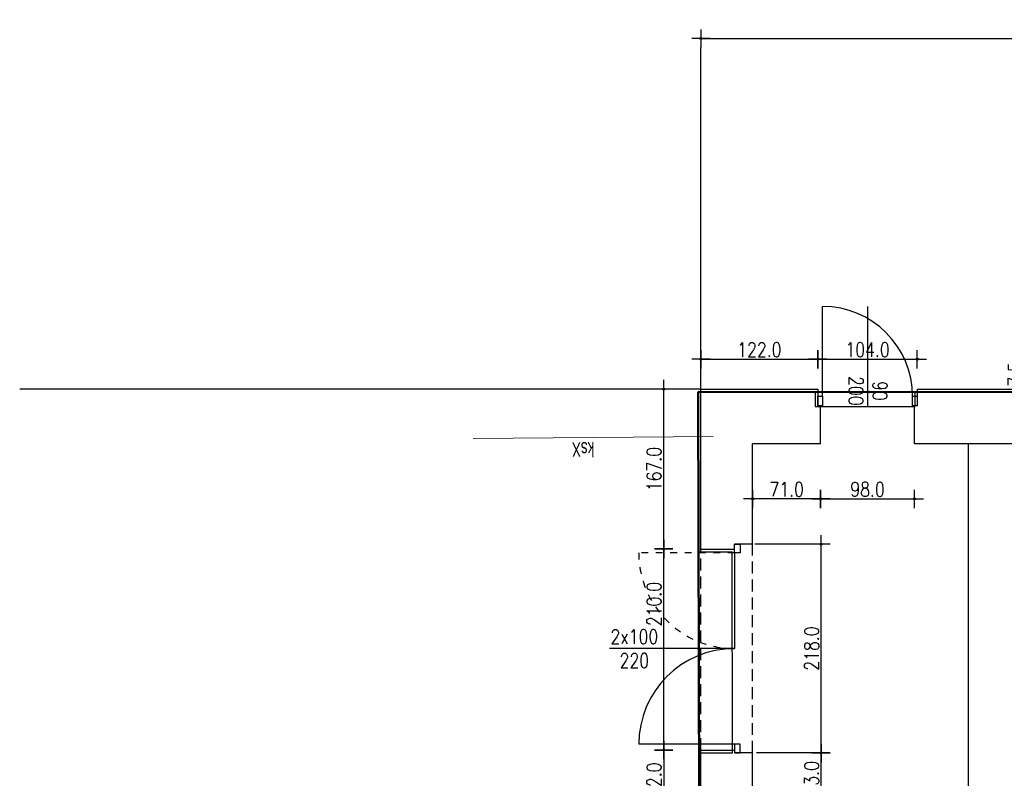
# Model space of a CAD drawing. Header units: millimetres. Extents: x 22865 to 60762, y -18816 to 15611.
# Tile 47 of 256: x 39978 to 41006, y -9932 to -9139. Entities that reach past the tile are written whole.
import ezdxf
from ezdxf.enums import TextEntityAlignment as Align

# ---------------------------------------------------------------- set-up
doc = ezdxf.new("R2010")
doc.units = ezdxf.units.MM
for name, pattern in [('2_EGBU_A', [0]), ('3_SUKP', [0]), ('DASHED', [15, 7, -8]), ('DASHED2', [0.375, 0.25, -0.125])]:
    doc.linetypes.add(name, pattern=pattern)
for name, color, linetype, lineweight, true_color in [('EGBB_L_0', 7, '2_EGBU_A', 50, 0x804000), ('SUKP_E_T_0', 7, 'Continuous', 0, 0x803300), ('SUKP_L_0', 7, '3_SUKP', 18, 0x803300)]:
    doc.layers.add(name, color=color, linetype=linetype, lineweight=lineweight, true_color=true_color)
for name, color, linetype in [('sciany murowane', 4, 'Continuous'), ('widokowa', 2, 'Continuous'), ('WYMIARY', 6, 'Continuous')]:
    doc.layers.add(name, color=color, linetype=linetype)
doc.styles.add('1-100', font='simplex.shx', dxfattribs={"width": 0.8, "height": 15})
doc.dimstyles.new('1-100', dxfattribs={"dimscale": 0.5, "dimtxt": 100, "dimasz": 1, "dimexe": 0.18, "dimexo": 0.0625, "dimgap": 5, "dimtad": 1, "dimdec": 1, "dimzin": 0, "dimdsep": 46, "dimtxsty": '1-100', "dimblk1": 'K', "dimblk2": 'K', "dimsah": 1, "dimcen": 0.09, "dimse1": 1, "dimse2": 1, "dimadec": 0, "dimazin": 0, "dimtfac": 1, "dimtdec": 1, "dimtofl": 0, "dimtmove": 0, "dimatfit": 3, "dimldrblk": 'K', "dimfxl": 0, "dimtolj": 1, "dimtzin": 0, "dimarcsym": 0})

# ---------------------------------------------------------------- blocks, each defined once
blk = doc.blocks.new('K')
for p, q in [((-19.1, 0), (19.1, 0)), ((0, -19.1), (0, 19.1))]:
    blk.add_line(p, q)
blk.add_circle((0, 0), 2.02)
blk = doc.blocks.new('*D2669')
at = {"layer": 'WYMIARY', "color": 0, "lineweight": -2, "ltscale": 0.2}
blk.add_line((40650.3, -9901.6), (40650.3, -9692.6), dxfattribs=at)
at = {"layer": 'WYMIARY', "color": 0, "linetype": 'ByBlock', "lineweight": -2, "xscale": 0.5, "yscale": 0.5, "zscale": 0.5}
for p, rotation in [((40650.3, -9692.1), 90), ((40650.3, -9902.1), 270)]:
    blk.add_blockref('K', p, dxfattribs=dict(at, rotation=rotation))
at = {"layer": 'WYMIARY', "color": 0, "ltscale": 0.2, "insert": (40640.3, -9749.6), "char_height": 15, "attachment_point": 5, "rotation": 90, "style": '1-100'}
blk.add_mtext('\\A1;210.0', dxfattribs=at)
blk = doc.blocks.new('*D2670')
at = {"layer": 'WYMIARY', "color": 0, "lineweight": -2, "ltscale": 0.2}
blk.add_line((40650.3, -9902.6), (40650.3, -9963.6), dxfattribs=at)
at = {"layer": 'WYMIARY', "color": 0, "linetype": 'ByBlock', "lineweight": -2, "xscale": 0.5, "yscale": 0.5, "zscale": 0.5}
for p, rotation in [((40650.3, -9902.1), 90), ((40650.3, -9964.1), 270)]:
    blk.add_blockref('K', p, dxfattribs=dict(at, rotation=rotation))
at = {"layer": 'WYMIARY', "color": 0, "ltscale": 0.2, "insert": (40640.3, -9933.1), "char_height": 15, "attachment_point": 5, "rotation": 90, "style": '1-100'}
blk.add_mtext('\\A1;62.0', dxfattribs=at)
blk = doc.blocks.new('*D2671')
at = {"layer": 'WYMIARY', "color": 0, "lineweight": -2, "ltscale": 0.2}
blk.add_line((40650.3, -9691.6), (40650.3, -9525.6), dxfattribs=at)
at = {"layer": 'WYMIARY', "color": 0, "linetype": 'ByBlock', "lineweight": -2, "xscale": 0.5, "yscale": 0.5, "zscale": 0.5}
for p, rotation in [((40650.3, -9525.1), 90), ((40650.3, -9692.1), 270)]:
    blk.add_blockref('K', p, dxfattribs=dict(at, rotation=rotation))
at = {"layer": 'WYMIARY', "color": 0, "ltscale": 0.2, "insert": (40640.3, -9608.6), "char_height": 15, "attachment_point": 5, "rotation": 90, "style": '1-100'}
blk.add_mtext('\\A1;167.0', dxfattribs=at)
blk = doc.blocks.new('*D2681')
at = {"layer": 'WYMIARY', "color": 0, "lineweight": -2, "ltscale": 0.2}
for p, q in [((41027.6, -9525.1), (41027.6, -9494.5)), ((41027.6, -9532.1), (41027.6, -9525.6))]:
    blk.add_line(p, q, dxfattribs=at)
at = {"layer": 'WYMIARY', "color": 0, "linetype": 'ByBlock', "lineweight": -2, "xscale": 0.5, "yscale": 0.5, "zscale": 0.5}
for p, rotation in [((41027.6, -9525.1), 90), ((41027.6, -9532.6), 270)]:
    blk.add_blockref('K', p, dxfattribs=dict(at, rotation=rotation))
at = {"layer": 'WYMIARY', "color": 0, "ltscale": 0.2, "insert": (41017.6, -9509.6), "char_height": 15, "attachment_point": 5, "rotation": 90, "style": '1-100'}
blk.add_mtext('\\A1;7.5', dxfattribs=at)
blk = doc.blocks.new('*D2687')
at = {"layer": 'WYMIARY', "color": 0, "lineweight": -2, "ltscale": 0.2}
blk.add_line((40814.7, -9957.6), (40814.7, -9905.6), dxfattribs=at)
at = {"layer": 'WYMIARY', "color": 0, "linetype": 'ByBlock', "lineweight": -2, "xscale": 0.5, "yscale": 0.5, "zscale": 0.5}
for p, rotation in [((40814.7, -9905.1), 90), ((40814.7, -9958.1), 270)]:
    blk.add_blockref('K', p, dxfattribs=dict(at, rotation=rotation))
at = {"layer": 'WYMIARY', "color": 0, "ltscale": 0.2, "insert": (40804.7, -9931.6), "char_height": 15, "attachment_point": 5, "rotation": 90, "style": '1-100'}
blk.add_mtext('\\A1;53.0', dxfattribs=at)
blk = doc.blocks.new('*D2688')
at = {"layer": 'WYMIARY', "color": 0, "lineweight": -2, "ltscale": 0.2}
blk.add_line((40814.7, -9904.6), (40814.7, -9687.6), dxfattribs=at)
at = {"layer": 'WYMIARY', "color": 0, "linetype": 'ByBlock', "lineweight": -2, "xscale": 0.5, "yscale": 0.5, "zscale": 0.5}
for p, rotation in [((40814.7, -9687.1), 90), ((40814.7, -9905.1), 270)]:
    blk.add_blockref('K', p, dxfattribs=dict(at, rotation=rotation))
at = {"layer": 'WYMIARY', "color": 0, "ltscale": 0.2, "insert": (40804.7, -9796.1), "char_height": 15, "attachment_point": 5, "rotation": 90, "style": '1-100'}
blk.add_mtext('\\A1;218.0', dxfattribs=at)
blk = doc.blocks.new('*D2689')
at = {"layer": 'WYMIARY', "color": 0, "lineweight": -2, "ltscale": 0.2}
blk.add_line((40689.7, -9158.9), (41510.2, -9158.9), dxfattribs=at)
at = {"layer": 'WYMIARY', "color": 0, "linetype": 'ByBlock', "lineweight": -2, "xscale": 0.5, "yscale": 0.5, "zscale": 0.5, "rotation": 180}
blk.add_blockref('K', (40689.2, -9158.9), dxfattribs=at)
at = {"layer": 'WYMIARY', "color": 0, "linetype": 'ByBlock', "lineweight": -2, "xscale": 0.5, "yscale": 0.5, "zscale": 0.5}
blk.add_blockref('K', (41510.7, -9158.9), dxfattribs=at)
at = {"layer": 'WYMIARY', "color": 0, "ltscale": 0.2, "insert": (41099.9, -9148.9), "char_height": 15, "attachment_point": 5, "style": '1-100'}
blk.add_mtext('\\A1;821.5', dxfattribs=at)
blk = doc.blocks.new('*D2690')
at = {"layer": 'WYMIARY', "color": 0, "lineweight": -2, "ltscale": 0.2}
blk.add_line((40689.7, -9493.9), (40810.7, -9493.9), dxfattribs=at)
at = {"layer": 'WYMIARY', "color": 0, "linetype": 'ByBlock', "lineweight": -2, "xscale": 0.5, "yscale": 0.5, "zscale": 0.5, "rotation": 180}
blk.add_blockref('K', (40689.2, -9493.9), dxfattribs=at)
at = {"layer": 'WYMIARY', "color": 0, "linetype": 'ByBlock', "lineweight": -2, "xscale": 0.5, "yscale": 0.5, "zscale": 0.5}
blk.add_blockref('K', (40811.2, -9493.9), dxfattribs=at)
at = {"layer": 'WYMIARY', "color": 0, "ltscale": 0.2, "insert": (40750.2, -9483.9), "char_height": 15, "attachment_point": 5, "style": '1-100'}
blk.add_mtext('\\A1;122.0', dxfattribs=at)
blk = doc.blocks.new('*D2691')
at = {"layer": 'WYMIARY', "color": 0, "lineweight": -2, "ltscale": 0.2}
blk.add_line((40811.7, -9493.9), (40914.7, -9493.9), dxfattribs=at)
at = {"layer": 'WYMIARY', "color": 0, "linetype": 'ByBlock', "lineweight": -2, "xscale": 0.5, "yscale": 0.5, "zscale": 0.5, "rotation": 180}
blk.add_blockref('K', (40811.2, -9493.9), dxfattribs=at)
at = {"layer": 'WYMIARY', "color": 0, "linetype": 'ByBlock', "lineweight": -2, "xscale": 0.5, "yscale": 0.5, "zscale": 0.5}
blk.add_blockref('K', (40915.2, -9493.9), dxfattribs=at)
at = {"layer": 'WYMIARY', "color": 0, "ltscale": 0.2, "insert": (40863.2, -9483.9), "char_height": 15, "attachment_point": 5, "style": '1-100'}
blk.add_mtext('\\A1;104.0', dxfattribs=at)
blk = doc.blocks.new('*D2692')
at = {"layer": 'WYMIARY', "color": 0, "lineweight": -2, "ltscale": 0.2}
blk.add_line((40813.7, -9639.8), (40743.7, -9639.8), dxfattribs=at)
at = {"layer": 'WYMIARY', "color": 0, "linetype": 'ByBlock', "lineweight": -2, "xscale": 0.5, "yscale": 0.5, "zscale": 0.5, "rotation": 180}
blk.add_blockref('K', (40743.2, -9639.8), dxfattribs=at)
at = {"layer": 'WYMIARY', "color": 0, "linetype": 'ByBlock', "lineweight": -2, "xscale": 0.5, "yscale": 0.5, "zscale": 0.5}
blk.add_blockref('K', (40814.2, -9639.8), dxfattribs=at)
at = {"layer": 'WYMIARY', "color": 0, "ltscale": 0.2, "insert": (40778.7, -9629.8), "char_height": 15, "attachment_point": 5, "style": '1-100'}
blk.add_mtext('\\A1;71.0', dxfattribs=at)
blk = doc.blocks.new('*D2693')
at = {"layer": 'WYMIARY', "color": 0, "lineweight": -2, "ltscale": 0.2}
blk.add_line((40814.7, -9639.8), (40911.7, -9639.8), dxfattribs=at)
at = {"layer": 'WYMIARY', "color": 0, "linetype": 'ByBlock', "lineweight": -2, "xscale": 0.5, "yscale": 0.5, "zscale": 0.5, "rotation": 180}
blk.add_blockref('K', (40814.2, -9639.8), dxfattribs=at)
at = {"layer": 'WYMIARY', "color": 0, "linetype": 'ByBlock', "lineweight": -2, "xscale": 0.5, "yscale": 0.5, "zscale": 0.5}
blk.add_blockref('K', (40912.2, -9639.8), dxfattribs=at)
at = {"layer": 'WYMIARY', "color": 0, "ltscale": 0.2, "insert": (40863.2, -9629.8), "char_height": 15, "attachment_point": 5, "style": '1-100'}
blk.add_mtext('\\A1;98.0', dxfattribs=at)

msp = doc.modelspace()

# ---------------------------------------------------------------- linework, layer by layer
at = {"layer": 'EGBB_L_0', "linetype": '2_EGBU_A'}
for p, q in [((40686.44, -9528.13), (40687.74, -10306.96)), ((41357.45, -9528.35), (40686.44, -9528.13))]:
    msp.add_line(p, q, dxfattribs=at)
at = {"layer": 'EGBB_L_0', "linetype": '2_EGBU_A', "lineweight": -2}
for p, q in [((40808.44, -9528.17), (40808.43, -9543.17)), ((40912.44, -9528.21), (40912.43, -9543.21)), ((40808.43, -9543.17), (40912.43, -9543.21)), ((40686.72, -9695.13), (40721.72, -9695.08)), ((40722.07, -9905.08), (40721.72, -9695.08)), ((40687.07, -9905.13), (40722.07, -9905.08))]:
    msp.add_line(p, q, dxfattribs=at)
at = {"layer": 'sciany murowane', "ltscale": 0.2}
for p, q in [((40689.19, -9692.15), (40689.19, -9525.15)), ((40689.19, -9525.15), (40811.19, -9525.15)), ((40811.19, -9525.15), (40811.19, -9542.65)), ((40915.19, -9525.15), (41510.69, -9525.15)), ((40915.19, -9525.15), (40915.19, -9542.65)), ((40814.19, -9582.15), (40814.19, -9542.65)), ((40912.19, -9582.15), (40912.19, -9542.65)), ((40743.19, -9687.15), (40743.19, -9582.15)), ((40814.19, -9582.15), (40743.19, -9582.15)), ((41452.19, -9582.15), (40912.19, -9582.15)), ((40743.19, -9687.15), (40724.19, -9687.15)), ((40689.19, -9692.15), (40724.19, -9692.15)), ((40689.19, -9964.15), (40689.19, -9902.15)), ((40689.19, -9902.15), (40724.19, -9902.15)), ((40743.19, -9905.15), (40724.19, -9905.15)), ((40743.19, -9958.15), (40743.19, -9905.15))]:
    msp.add_line(p, q, dxfattribs=at)
at = {"layer": 'sciany murowane', "color": 2, "ltscale": 0.2}
for p, q in [((40968.19, -9582.15), (40968.19, -10198.65)), ((40724.19, -9896.15), (40624.19, -9896.15))]:
    msp.add_line(p, q, dxfattribs=at)
at = {"layer": 'sciany murowane', "color": 2, "linetype": 'DASHED'}
msp.add_line((40724.19, -9696.15), (40624.19, -9696.15), dxfattribs=at)
at = {"layer": 'sciany murowane', "color": 2, "ltscale": 0.2}
for points in [[(40724.19, -9696.15), (40724.19, -9687.15), (40730.19, -9687.15), (40730.19, -9696.15)], [(40730.19, -9905.15), (40730.19, -9896.15), (40724.19, -9896.15), (40724.19, -9905.15)]]:
    msp.add_lwpolyline(points, close=True, dxfattribs=at)
at = {"layer": 'sciany murowane', "color": 6, "linetype": 'DASHED'}
msp.add_arc((40724.19, -9696.15), 100, 180, 270, dxfattribs=at)
at = {"layer": 'SUKP_L_0', "linetype": '3_SUKP'}
msp.add_line((40451.39, -9576.65), (40701.86, -9574.48), dxfattribs=at)
at = {"layer": 'widokowa', "ltscale": 0.2}
msp.add_line((40689.19, -9525.15), (39977.56, -9525.15), dxfattribs=at)
at = {"layer": 'widokowa', "color": 250, "linetype": 'DASHED2', "ltscale": 50}
for p, q in [((40743.19, -9905.15), (40743.19, -9687.15)), ((40689.19, -9902.15), (40689.19, -9692.15))]:
    msp.add_line(p, q, dxfattribs=at)
at = {"layer": 'WYMIARY', "ltscale": 0.2}
for p, q in [((40689.19, -9525.15), (40689.19, -9168.44)), ((40863.19, -9438.65), (40863.19, -9542.65)), ((40805.12, -9687.15), (40745.52, -9687.15)), ((40724.19, -9696.15), (40724.19, -9796.15)), ((40724.19, -9796.15), (40593.82, -9796.15)), ((40805.12, -9905.15), (40747.3, -9905.15))]:
    msp.add_line(p, q, dxfattribs=at)
at = {"layer": 'WYMIARY', "color": 2, "ltscale": 0.2}
msp.add_line((40816.19, -9532.65), (40816.19, -9438.65), dxfattribs=at)
for points in [[(40816.19, -9532.65), (40816.19, -9542.65), (40811.19, -9542.65), (40811.19, -9532.65)], [(40915.19, -9532.65), (40915.19, -9542.65), (40910.19, -9542.65), (40910.19, -9532.65)]]:
    msp.add_lwpolyline(points, close=True, dxfattribs=at)
at = {"layer": 'WYMIARY', "ltscale": 0.2}
for centre, radius, start, end in [((40816.19, -9532.65), 94, 0, 90), ((40724.19, -9896.15), 100, 90, 180)]:
    msp.add_arc(centre, radius, start, end, dxfattribs=at)

# ---------------------------------------------------------------- texts
at = {"layer": 'SUKP_E_T_0', "lineweight": 9, "width": 0.7}
msp.add_text('ksX', height=15, rotation=180.49647, dxfattribs=at).set_placement((40566.12, -9588.34), align=Align.MIDDLE)
at = {"layer": 'WYMIARY', "ltscale": 0.2, "insert": (40883.59, -9495.06), "char_height": 15, "width": 63.8053, "attachment_point": 1, "rotation": 270, "style": '1-100'}
msp.add_mtext('\\pxqc;90\\P200', dxfattribs=at)
at = {"layer": 'WYMIARY', "ltscale": 0.2, "insert": (40587.73, -9776.1), "char_height": 15, "width": 63.8053, "attachment_point": 1, "style": '1-100'}
msp.add_mtext('\\pxqc;2x100\\P220', dxfattribs=at)

# ---------------------------------------------------------------- dimensions: what is measured, and where the dimension line sits
at = {"layer": 'WYMIARY', "ltscale": 0.2}
for base, p1, p2, picture, middle in [((41510.69, -9158.88), (40689.19, -9376.1), (41510.69, -9376.1), '*D2689', (41099.94, -9148.88)), ((40811.19, -9493.86), (40689.19, -9493.19), (40811.19, -9506.54), '*D2690', (40750.19, -9483.86)), ((40915.19, -9493.86), (40811.19, -9484.3), (40915.19, -9484.3), '*D2691', (40863.19, -9483.86)), ((40743.19, -9639.78), (40814.19, -9660.68), (40743.19, -9630.23), '*D2692', (40778.69, -9629.78)), ((40912.19, -9639.78), (40814.19, -9634.2), (40912.19, -9634.2), '*D2693', (40863.19, -9629.78))]:
    dim = msp.add_linear_dim(base=base, p1=p1, p2=p2, dimstyle='1-100', dxfattribs=at)
    dim.commit()
    dim.dimension.update_dxf_attribs({"geometry": picture, "text_midpoint": middle})
for base, p1, p2, picture, middle in [((41027.57, -9525.15), (40998.27, -9532.65), (40998.27, -9525.15), '*D2681', (41017.57, -9509.58)), ((40650.31, -9525.15), (40659.87, -9692.15), (40659.87, -9525.15), '*D2671', (40640.31, -9608.65)), ((40814.68, -9687.15), (40805.12, -9905.15), (40805.12, -9687.15), '*D2688', (40804.68, -9796.15)), ((40650.31, -9964.15), (40724.19, -9902.15), (40724.19, -9964.15), '*D2670', (40640.31, -9933.15)), ((40814.68, -9905.15), (40763.3, -9958.15), (40764.65, -9905.15), '*D2687', (40804.68, -9931.65))]:
    dim = msp.add_linear_dim(base=base, p1=p1, p2=p2, angle=270, dimstyle='1-100', dxfattribs=at)
    dim.commit()
    dim.dimension.update_dxf_attribs({"geometry": picture, "text_midpoint": middle})
dim = msp.add_linear_dim(base=(40650.31, -9692.15), p1=(40696.99, -9902.15), p2=(40696.99, -9692.15), angle=270, dimstyle='1-100', dxfattribs=at)
dim.commit()
dim.dimension.update_dxf_attribs({"geometry": '*D2669', "text_midpoint": (40650.31, -9749.58), "dimtype": 160})

doc.saveas('drawing.dxf')
